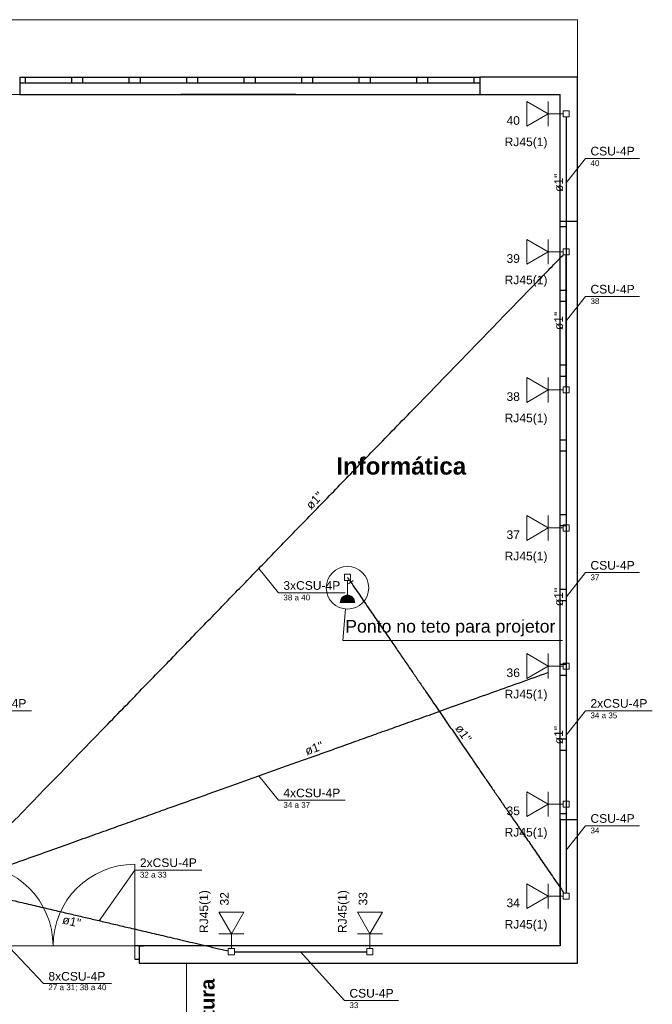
# Model space of a CAD drawing. Header units: millimetres. Extents: x 55082 to 85113, y -5867 to -946.
# Tile 75 of 77: x 83415 to 83966, y -3579 to -2723. Entities that reach past the tile are written whole.
import ezdxf

# ---------------------------------------------------------------- set-up
doc = ezdxf.new("R2010")
doc.units = ezdxf.units.MM
doc.header["$MEASUREMENT"] = 0
for name, color, linetype, lineweight in [('CE-Condutos', 5, 'Continuous', 30), ('CE-Conexões', 9, 'Continuous', 5), ('CE-Textos conduto', 7, 'Continuous', 5), ('CE-Textos fios', 7, 'Continuous', 5), ('FINA', 8, 'Continuous', 5), ('Nível 1', 7, 'Continuous', 5), ('P-SIMBOL', 5, 'Continuous', 20), ('Textos', 7, 'Continuous', 5)]:
    doc.layers.add(name, color=color, linetype=linetype, lineweight=lineweight)
doc.styles.add('Arial', font='arial.ttf')
doc.styles.add('ArialN', font='arialbd.ttf')

msp = doc.modelspace()

# ---------------------------------------------------------------- hatches: boundary and pattern name
at = {"layer": 'P-SIMBOL', "linetype": 'Continuous'}
for points in [[(83700.57, -3223.34), (83700.57, -3223.34), (83700.57, -3229.59), (83700.57, -3229.59), (83694.32, -3229.59), (83694.44, -3228.45), (83694.76, -3227.32), (83695.2, -3226.37), (83695.68, -3225.71), (83696.3, -3225.16), (83697.14, -3224.43), (83698.13, -3223.92), (83699.16, -3223.55)], [(83700.57, -3223.34), (83700.57, -3223.34), (83700.57, -3229.59), (83700.57, -3229.59), (83706.82, -3229.59), (83706.7, -3228.45), (83706.37, -3227.32), (83705.93, -3226.37), (83705.45, -3225.71), (83704.83, -3225.16), (83703.99, -3224.43), (83703, -3223.92), (83701.98, -3223.55)]]:
    msp.add_hatch(color=256, dxfattribs=at).paths.add_polyline_path(points)

# ---------------------------------------------------------------- linework, layer by layer
for p, q in [((83415.5, -2773.18), (83415.5, -2788.18)), ((83415.5, -2773.18), (83815.5, -2773.18)), ((83415.5, -2773.18), (83415.5, -2788.18)), ((83415.5, -2778.18), (83815.5, -2778.18)), ((83420.5, -2778.18), (83420.5, -2773.18)), ((83460.5, -2773.18), (83460.5, -2778.18)), ((83470.5, -2778.18), (83470.5, -2773.18)), ((83510.5, -2773.18), (83510.5, -2778.18)), ((83520.5, -2778.18), (83520.5, -2773.18)), ((83560.5, -2773.18), (83560.5, -2778.18)), ((83570.5, -2778.18), (83570.5, -2773.18)), ((83610.5, -2773.18), (83610.5, -2778.18)), ((83620.5, -2778.18), (83620.5, -2773.18)), ((83660.5, -2773.18), (83660.5, -2778.18)), ((83670.5, -2778.18), (83670.5, -2773.18)), ((83710.5, -2773.18), (83710.5, -2778.18)), ((83720.5, -2778.18), (83720.5, -2773.18)), ((83760.5, -2773.18), (83760.5, -2778.18)), ((83770.5, -2778.18), (83770.5, -2773.18)), ((83810.5, -2773.18), (83810.5, -2778.18)), ((83815.5, -2773.18), (83815.5, -2788.18)), ((83815.5, -2773.18), (83815.5, -2788.18)), ((83415.5, -2788.18), (83885.64, -2788.18)), ((83655.64, -2788.18), (83555.64, -2788.18)), ((83885.64, -3418.18), (83885.64, -2788.18)), ((83885.64, -3089.18), (83885.64, -2889.18)), ((83885.64, -2898.18), (83900.64, -2898.18)), ((83885.64, -2898.18), (83900.64, -2898.18)), ((83890.64, -2898.18), (83890.64, -3418.18)), ((83890.64, -2903.18), (83885.64, -2903.18)), ((83885.64, -2958.18), (83890.64, -2958.18)), ((83890.64, -2968.18), (83885.64, -2968.18)), ((83885.64, -3023.18), (83890.64, -3023.18)), ((83890.64, -3033.18), (83885.64, -3033.18)), ((83885.64, -3088.18), (83890.64, -3088.18)), ((83890.64, -3098.18), (83885.64, -3098.18)), ((83885.64, -3526.57), (83885.64, -3126.57)), ((83885.64, -3153.18), (83890.64, -3153.18)), ((83890.64, -3163.18), (83885.64, -3163.18)), ((83885.64, -3218.18), (83890.64, -3218.18)), ((83890.64, -3228.18), (83885.64, -3228.18)), ((83885.64, -3283.18), (83890.64, -3283.18)), ((83890.64, -3293.18), (83885.64, -3293.18)), ((83885.64, -3348.18), (83890.64, -3348.18)), ((83890.64, -3358.18), (83885.64, -3358.18)), ((83885.64, -3413.18), (83890.64, -3413.18)), ((83885.64, -3418.18), (83900.64, -3418.18)), ((83885.64, -3418.18), (83900.64, -3418.18)), ((83885.64, -3528.18), (83515.49, -3528.18)), ((83519.49, -3528.18), (83519.49, -3543.18)), ((83519.49, -3528.18), (83523.19, -3528.18)), ((83519.49, -3528.18), (83519.49, -3543.18)), ((83515.49, -3539.68), (83519.49, -3539.68)), ((83519.49, -3543.18), (83900.64, -3543.18))]:
    msp.add_line(p, q)
for points in [[(83900.64, -2773.18), (83815.5, -2773.18)], [(83900.64, -3543.18), (83900.64, -2773.18)], [(83885.64, -3418.18), (83885.64, -3528.18)]]:
    msp.add_lwpolyline(points)
at = {"layer": 'CE-Condutos', "linetype": 'Continuous', "ltscale": 50}
for points in [[(83890.64, -2807.6), (83890.64, -2813.07), (83890.64, -2818.2), (83890.64, -2823.01), (83890.64, -2827.53), (83890.64, -2831.78), (83890.64, -2835.79), (83890.64, -2839.58), (83890.64, -2843.18), (83890.64, -2846.6), (83890.64, -2849.88), (83890.64, -2853.04), (83890.64, -2856.1), (83890.64, -2859.08), (83890.64, -2862.02), (83890.64, -2864.94), (83890.64, -2867.85), (83890.64, -2870.79), (83890.64, -2873.78), (83890.64, -2876.84), (83890.64, -2879.99), (83890.64, -2883.27), (83890.64, -2886.7), (83890.64, -2890.29), (83890.64, -2894.08), (83890.64, -2898.09), (83890.64, -2902.35), (83890.64, -2906.87), (83890.64, -2911.68), (83890.64, -2916.81), (83890.64, -2922.28)], [(83359.2, -3472.36), (83384.65, -3446.14), (83408.48, -3421.59), (83430.81, -3398.6), (83451.74, -3377.04), (83471.4, -3356.79), (83489.89, -3337.74), (83507.35, -3319.76), (83523.88, -3302.73), (83539.59, -3286.54), (83554.61, -3271.07), (83569.06, -3256.19), (83583.04, -3241.79), (83596.67, -3227.75), (83610.07, -3213.94), (83623.36, -3200.25), (83636.65, -3186.56), (83650.06, -3172.75), (83663.71, -3158.7), (83677.7, -3144.28), (83692.16, -3129.39), (83707.2, -3113.89), (83722.94, -3097.68), (83739.5, -3080.62), (83756.99, -3062.61), (83775.52, -3043.52), (83795.22, -3023.23), (83816.2, -3001.62), (83838.57, -2978.57), (83862.46, -2953.97), (83887.97, -2927.69)], [(83890.64, -3042.28), (83890.64, -3036.81), (83890.64, -3031.68), (83890.64, -3026.87), (83890.64, -3022.35), (83890.64, -3018.09), (83890.64, -3014.08), (83890.64, -3010.29), (83890.64, -3006.7), (83890.64, -3003.27), (83890.64, -2999.99), (83890.64, -2996.84), (83890.64, -2993.78), (83890.64, -2990.79), (83890.64, -2987.85), (83890.64, -2984.94), (83890.64, -2982.02), (83890.64, -2979.08), (83890.64, -2976.1), (83890.64, -2973.04), (83890.64, -2969.88), (83890.64, -2966.6), (83890.64, -2963.18), (83890.64, -2959.58), (83890.64, -2955.79), (83890.64, -2951.78), (83890.64, -2947.53), (83890.64, -2943.01), (83890.64, -2938.2), (83890.64, -2933.07), (83890.64, -2927.6)], [(83890.64, -3167.6), (83890.64, -3173.07), (83890.64, -3178.2), (83890.64, -3183.01), (83890.64, -3187.53), (83890.64, -3191.78), (83890.64, -3195.79), (83890.64, -3199.58), (83890.64, -3203.18), (83890.64, -3206.6), (83890.64, -3209.88), (83890.64, -3213.04), (83890.64, -3216.1), (83890.64, -3219.08), (83890.64, -3222.02), (83890.64, -3224.94), (83890.64, -3227.85), (83890.64, -3230.79), (83890.64, -3233.78), (83890.64, -3236.84), (83890.64, -3239.99), (83890.64, -3243.27), (83890.64, -3246.7), (83890.64, -3250.29), (83890.64, -3254.08), (83890.64, -3258.09), (83890.64, -3262.35), (83890.64, -3266.87), (83890.64, -3271.68), (83890.64, -3276.81), (83890.64, -3282.28)], [(83703.39, -3211.96), (83712.26, -3224.88), (83720.56, -3236.99), (83728.35, -3248.34), (83735.66, -3259), (83742.52, -3269.01), (83748.99, -3278.44), (83755.1, -3287.34), (83760.89, -3295.78), (83766.4, -3303.81), (83771.67, -3311.49), (83776.74, -3318.89), (83781.65, -3326.05), (83786.45, -3333.04), (83791.16, -3339.92), (83795.84, -3346.74), (83800.52, -3353.56), (83805.24, -3360.44), (83810.05, -3367.45), (83814.98, -3374.63), (83820.07, -3382.05), (83825.36, -3389.77), (83830.9, -3397.84), (83836.71, -3406.32), (83842.86, -3415.28), (83849.36, -3424.76), (83856.27, -3434.83), (83863.63, -3445.55), (83871.46, -3456.98), (83879.82, -3469.17), (83888.75, -3482.18)], [(83372.23, -3470.1), (83396.05, -3461.59), (83418.41, -3453.61), (83439.4, -3446.11), (83459.14, -3439.06), (83477.73, -3432.42), (83495.27, -3426.15), (83511.88, -3420.22), (83527.64, -3414.59), (83542.67, -3409.22), (83557.08, -3404.08), (83570.96, -3399.12), (83584.42, -3394.31), (83597.58, -3389.61), (83610.52, -3384.99), (83623.36, -3380.4), (83636.21, -3375.82), (83649.16, -3371.19), (83662.32, -3366.49), (83675.8, -3361.67), (83689.7, -3356.71), (83704.12, -3351.56), (83719.18, -3346.18), (83734.97, -3340.54), (83751.6, -3334.6), (83769.18, -3328.32), (83787.8, -3321.67), (83807.58, -3314.6), (83828.63, -3307.09), (83851.03, -3299.08), (83874.91, -3290.56)], [(83890.64, -3287.6), (83890.64, -3293.07), (83890.64, -3298.2), (83890.64, -3303.01), (83890.64, -3307.53), (83890.64, -3311.78), (83890.64, -3315.79), (83890.64, -3319.58), (83890.64, -3323.18), (83890.64, -3326.6), (83890.64, -3329.88), (83890.64, -3333.04), (83890.64, -3336.1), (83890.64, -3339.08), (83890.64, -3342.02), (83890.64, -3344.94), (83890.64, -3347.85), (83890.64, -3350.79), (83890.64, -3353.78), (83890.64, -3356.84), (83890.64, -3359.99), (83890.64, -3363.27), (83890.64, -3366.7), (83890.64, -3370.29), (83890.64, -3374.08), (83890.64, -3378.09), (83890.64, -3382.35), (83890.64, -3386.87), (83890.64, -3391.68), (83890.64, -3396.81), (83890.64, -3402.28)], [(83890.64, -3407.55), (83890.64, -3411.09), (83890.64, -3414.41), (83890.64, -3417.54), (83890.64, -3420.47), (83890.64, -3423.24), (83890.64, -3425.85), (83890.64, -3428.32), (83890.64, -3430.67), (83890.64, -3432.91), (83890.64, -3435.06), (83890.64, -3437.13), (83890.64, -3439.13), (83890.64, -3441.09), (83890.64, -3443.02), (83890.64, -3444.94), (83890.64, -3446.85), (83890.64, -3448.78), (83890.64, -3450.74), (83890.64, -3452.75), (83890.64, -3454.82), (83890.64, -3456.96), (83890.64, -3459.2), (83890.64, -3461.55), (83890.64, -3464.02), (83890.64, -3466.63), (83890.64, -3469.4), (83890.64, -3472.34), (83890.64, -3475.46), (83890.64, -3478.79), (83890.64, -3482.33)], [(83372.31, -3479.93), (83382.47, -3482.31), (83392.02, -3484.55), (83401, -3486.66), (83409.46, -3488.64), (83417.44, -3490.51), (83425, -3492.28), (83432.18, -3493.96), (83439.02, -3495.56), (83445.57, -3497.1), (83451.87, -3498.58), (83457.98, -3500.01), (83463.93, -3501.4), (83469.77, -3502.77), (83475.56, -3504.12), (83481.32, -3505.48), (83487.12, -3506.83), (83492.99, -3508.21), (83498.98, -3509.61), (83505.14, -3511.06), (83511.51, -3512.55), (83518.13, -3514.1), (83525.07, -3515.73), (83532.35, -3517.43), (83540.03, -3519.23), (83548.14, -3521.13), (83556.75, -3523.15), (83565.89, -3525.29), (83575.6, -3527.57), (83585.94, -3529.99), (83596.96, -3532.57)], [(83602.25, -3533.18), (83607.74, -3533.18), (83612.89, -3533.18), (83617.72, -3533.18), (83622.26, -3533.18), (83626.53, -3533.18), (83630.56, -3533.18), (83634.36, -3533.18), (83637.97, -3533.18), (83641.41, -3533.18), (83644.7, -3533.18), (83647.87, -3533.18), (83650.95, -3533.18), (83653.94, -3533.18), (83656.89, -3533.18), (83659.82, -3533.18), (83662.75, -3533.18), (83665.7, -3533.18), (83668.7, -3533.18), (83671.77, -3533.18), (83674.94, -3533.18), (83678.23, -3533.18), (83681.67, -3533.18), (83685.28, -3533.18), (83689.08, -3533.18), (83693.11, -3533.18), (83697.38, -3533.18), (83701.92, -3533.18), (83706.75, -3533.18), (83711.9, -3533.18), (83717.39, -3533.18)]]:
    msp.add_spline(points, degree=3, dxfattribs=at)
at = {"layer": 'CE-Conexões'}
for p, q in [((83700.57, -3207.84), (83703.4, -3211.96)), ((83705.46, -3210.55), (83701.33, -3213.38))]:
    msp.add_line(p, q, dxfattribs=at)
at = {"layer": 'CE-Textos fios'}
for p, q in [((83890.64, -2864.94), (83907.57, -2843.72)), ((83907.57, -2843.72), (83954.57, -2843.72)), ((83890.64, -2984.94), (83907.57, -2963.72)), ((83907.57, -2963.72), (83954.57, -2963.72)), ((83623.59, -3200.02), (83640.51, -3221.24)), ((83890.64, -3224.94), (83907.57, -3203.72)), ((83907.57, -3203.72), (83954.57, -3203.72)), ((83640.51, -3221.24), (83698.58, -3221.24)), ((83367.57, -3323.72), (83425.64, -3323.72)), ((83890.64, -3344.94), (83907.57, -3323.72)), ((83907.57, -3323.72), (83965.64, -3323.72)), ((83623.59, -3380.32), (83640.51, -3401.54)), ((83640.51, -3401.54), (83698.58, -3401.54)), ((83890.64, -3444.94), (83907.57, -3423.72)), ((83907.57, -3423.72), (83954.57, -3423.72)), ((83484.54, -3506.23), (83515.75, -3462.18)), ((83515.75, -3462.18), (83573.82, -3462.18)), ((83355.64, -3476.03), (83436.21, -3560.88)), ((83659.82, -3533.18), (83697.96, -3575.61)), ((83436.21, -3560.88), (83495.25, -3560.88)), ((83697.96, -3575.61), (83744.96, -3575.61))]:
    msp.add_line(p, q, dxfattribs=at)
at = {"layer": 'FINA'}
msp.add_line((83515.49, -3457.18), (83515.49, -3539.68), dxfattribs=at)
for points in [[(83900.64, -2773.18), (83900.64, -2723.18), (79790.64, -2723.18), (79790.64, -2773.18)], [(83265.54, -4493.18), (83265.54, -3738.18), (83560.54, -3738.18), (83560.54, -3543.18)]]:
    msp.add_lwpolyline(points, dxfattribs=at)
msp.add_lwpolyline([(83355.64, -2788.18), (83355.64, -3528.18), (83885.64, -3528.18), (83885.64, -2788.18)], close=True, dxfattribs=at)
for centre, start, end in [((83373.49, -3528.18), 0, 90), ((83515.49, -3528.18), 90, 180)]:
    msp.add_arc(centre, 71, start, end, dxfattribs=at)
at = {"layer": 'Nível 1'}
for q in [(83698.88, -3235.3), (83887.53, -3262.8)]:
    msp.add_line((83696.37, -3262.8), q, dxfattribs=at)
msp.add_circle((83700.57, -3216.92), 18.46, dxfattribs=at)
at = {"layer": 'P-SIMBOL'}
for p, q in [((83856.39, -2815.74), (83856.39, -2794.14)), ((83856.39, -2794.14), (83875.14, -2804.94)), ((83875.14, -2815.74), (83875.14, -2794.14)), ((83875.14, -2804.94), (83856.39, -2815.74)), ((83887.99, -2804.94), (83875.14, -2804.94)), ((83887.99, -2807.59), (83887.99, -2802.29)), ((83887.99, -2802.29), (83893.29, -2802.29)), ((83893.29, -2802.29), (83893.29, -2807.59)), ((83893.29, -2807.59), (83887.99, -2807.59)), ((83856.39, -2935.74), (83856.39, -2914.14)), ((83856.39, -2914.14), (83875.14, -2924.94)), ((83875.14, -2935.74), (83875.14, -2914.14)), ((83875.14, -2924.94), (83856.39, -2935.74)), ((83887.99, -2924.94), (83875.14, -2924.94)), ((83887.99, -2927.59), (83887.99, -2922.29)), ((83887.99, -2922.29), (83893.29, -2922.29)), ((83893.29, -2922.29), (83893.29, -2927.59)), ((83893.29, -2927.59), (83887.99, -2927.59)), ((83856.39, -3055.74), (83856.39, -3034.14)), ((83856.39, -3034.14), (83875.14, -3044.94)), ((83875.14, -3055.74), (83875.14, -3034.14)), ((83875.14, -3044.94), (83856.39, -3055.74)), ((83887.99, -3044.94), (83875.14, -3044.94)), ((83887.99, -3047.59), (83887.99, -3042.29)), ((83887.99, -3042.29), (83893.29, -3042.29)), ((83893.29, -3042.29), (83893.29, -3047.59)), ((83893.29, -3047.59), (83887.99, -3047.59)), ((83856.39, -3175.74), (83856.39, -3154.14)), ((83856.39, -3154.14), (83875.14, -3164.94)), ((83875.14, -3175.74), (83875.14, -3154.14)), ((83875.14, -3164.94), (83856.39, -3175.74)), ((83887.99, -3164.94), (83875.14, -3164.94)), ((83887.99, -3167.59), (83887.99, -3162.29)), ((83887.99, -3162.29), (83893.29, -3162.29)), ((83893.29, -3162.29), (83893.29, -3167.59)), ((83893.29, -3167.59), (83887.99, -3167.59)), ((83697.92, -3205.19), (83703.22, -3205.19)), ((83697.92, -3210.49), (83697.92, -3205.19)), ((83703.22, -3205.19), (83703.22, -3210.49)), ((83703.22, -3210.49), (83697.92, -3210.49)), ((83700.57, -3223.34), (83700.57, -3210.49)), ((83706.82, -3229.59), (83694.32, -3229.59)), ((83856.39, -3295.74), (83856.39, -3274.14)), ((83856.39, -3274.14), (83875.14, -3284.94)), ((83875.14, -3295.74), (83875.14, -3274.14)), ((83875.14, -3284.94), (83856.39, -3295.74)), ((83887.99, -3284.94), (83875.14, -3284.94)), ((83887.99, -3287.59), (83887.99, -3282.29)), ((83887.99, -3282.29), (83893.29, -3282.29)), ((83893.29, -3282.29), (83893.29, -3287.59)), ((83893.29, -3287.59), (83887.99, -3287.59)), ((83856.39, -3415.74), (83856.39, -3394.14)), ((83856.39, -3394.14), (83875.14, -3404.94)), ((83875.14, -3415.74), (83875.14, -3394.14)), ((83875.14, -3404.94), (83856.39, -3415.74)), ((83887.99, -3404.94), (83875.14, -3404.94)), ((83887.99, -3407.59), (83887.99, -3402.29)), ((83887.99, -3402.29), (83893.29, -3402.29)), ((83893.29, -3402.29), (83893.29, -3407.59)), ((83893.29, -3407.59), (83887.99, -3407.59)), ((83856.39, -3495.74), (83856.39, -3474.14)), ((83856.39, -3474.14), (83875.14, -3484.94)), ((83875.14, -3495.74), (83875.14, -3474.14)), ((83887.99, -3487.59), (83887.99, -3482.29)), ((83887.99, -3482.29), (83893.29, -3482.29)), ((83893.29, -3482.29), (83893.29, -3487.59)), ((83875.14, -3484.94), (83856.39, -3495.74)), ((83887.99, -3484.94), (83875.14, -3484.94)), ((83893.29, -3487.59), (83887.99, -3487.59)), ((83588.78, -3498.93), (83610.38, -3498.93)), ((83599.58, -3517.68), (83588.78, -3498.93)), ((83610.38, -3498.93), (83599.58, -3517.68)), ((83709.26, -3498.93), (83730.86, -3498.93)), ((83720.06, -3517.68), (83709.26, -3498.93)), ((83730.86, -3498.93), (83720.06, -3517.68)), ((83588.78, -3517.68), (83610.38, -3517.68)), ((83599.58, -3530.53), (83599.58, -3517.68)), ((83709.26, -3517.68), (83730.86, -3517.68)), ((83720.06, -3530.53), (83720.06, -3517.68)), ((83596.93, -3530.53), (83602.23, -3530.53)), ((83596.93, -3535.83), (83596.93, -3530.53)), ((83602.23, -3530.53), (83602.23, -3535.83)), ((83717.41, -3530.53), (83722.71, -3530.53)), ((83717.41, -3535.83), (83717.41, -3530.53)), ((83722.71, -3530.53), (83722.71, -3535.83)), ((83602.23, -3535.83), (83596.93, -3535.83)), ((83722.71, -3535.83), (83717.41, -3535.83))]:
    msp.add_line(p, q, dxfattribs=at)
msp.add_lwpolyline([(83706.82, -3229.59), (83706.72, -3228.51), (83706.44, -3227.46), (83705.98, -3226.47), (83705.35, -3225.58), (83704.58, -3224.81), (83703.69, -3224.18), (83702.7, -3223.72), (83701.65, -3223.44), (83700.57, -3223.34), (83699.48, -3223.44), (83698.43, -3223.72), (83697.44, -3224.18), (83696.55, -3224.81), (83695.78, -3225.58), (83695.15, -3226.47), (83694.69, -3227.46), (83694.41, -3228.51), (83694.32, -3229.59)], dxfattribs=at)

# ---------------------------------------------------------------- texts
at = {"layer": 'CE-Textos conduto', "char_height": 7.5, "width": 31.8979, "attachment_point": 8, "line_spacing_factor": 0.6, "style": 'Arial'}
for insert, rotation in [((83888.11, -2864.94), 90.00021), ((83888.11, -2984.94), 90.00021), ((83674.67, -3143.78), 45.84808), ((83888.11, -3224.94), 90.00021), ((83798.16, -3345.65), 304.44601), ((83888.11, -3344.94), 90.00021), ((83672.78, -3360.07), 19.65818), ((83459.74, -3510.66), 346.81051)]:
    msp.add_mtext('ø1"', dxfattribs=dict(at, insert=insert, rotation=rotation))
at = {"layer": 'CE-Textos fios', "attachment_point": 7, "line_spacing_factor": 0.6, "style": 'Arial'}
for s, insert, char_height, width in [('CSU-4P', (83911.85, -2841.25), 7.5, 76.8636), ('40', (83911.85, -2850.37), 5, 15.5335), ('CSU-4P', (83911.85, -2961.25), 7.5, 76.8636), ('38', (83911.85, -2970.37), 5, 15.5335), ('CSU-4P', (83911.85, -3201.25), 7.5, 76.8636), ('3xCSU-4P', (83644.8, -3218.76), 7.5, 98.9977), ('37', (83911.85, -3210.37), 5, 15.5335), ('38 a 40', (83644.8, -3227.89), 5, 46.593), ('2xCSU-4P', (83371.85, -3321.25), 7.5, 98.9977), ('2xCSU-4P', (83911.85, -3321.25), 7.5, 98.9977), ('34 a 35', (83911.85, -3330.37), 5, 46.593), ('4xCSU-4P', (83644.8, -3399.06), 7.5, 98.9977), ('34 a 37', (83644.8, -3408.19), 5, 46.593), ('CSU-4P', (83911.85, -3421.25), 7.5, 76.8636), ('34', (83911.85, -3430.37), 5, 15.5335), ('2xCSU-4P', (83520.04, -3459.7), 7.5, 98.9977), ('32 a 33', (83520.04, -3468.83), 5, 46.593), ('8xCSU-4P', (83440.49, -3558.41), 7.5, 98.9977), ('27 a 31; 38 a 40', (83440.49, -3567.53), 5, 100.9451), ('CSU-4P', (83702.25, -3573.14), 7.5, 76.8636), ('33', (83702.25, -3582.26), 5, 15.5335)]:
    msp.add_mtext(s, dxfattribs=dict(at, insert=insert, char_height=char_height, width=width))
at = {"layer": 'FINA', "insert": (83690.82, -3103.56), "char_height": 15, "width": 225.8689, "attachment_point": 1, "style": 'ArialN'}
msp.add_mtext('Informática', dxfattribs=at)
at = {"layer": 'FINA', "insert": (83572.48, -3650.33), "char_height": 12.5, "width": 374.5617, "attachment_point": 2, "rotation": 90.00021, "style": 'ArialN'}
msp.add_mtext('Projeção da Cobertura', dxfattribs=at)
at = {"layer": 'Textos', "style": 'Arial'}
for s, insert, char_height, width, attachment_point, line_spacing_factor in [('40', (83850.49, -2814.62), 7.5, 23.3003, 9, 0.6), ('RJ45(1)', (83874.44, -2835.34), 7.5, 74.5198, 9, 0.6), ('39', (83850.49, -2934.62), 7.5, 23.3003, 9, 0.6), ('RJ45(1)', (83874.44, -2955.34), 7.5, 74.5198, 9, 0.6), ('38', (83850.49, -3054.62), 7.5, 23.3003, 9, 0.6), ('RJ45(1)', (83874.44, -3075.34), 7.5, 74.5198, 9, 0.6), ('37', (83850.49, -3174.62), 7.5, 23.3003, 9, 0.6), ('RJ45(1)', (83874.44, -3195.34), 7.5, 74.5198, 9, 0.6), ('Ponto no teto para projetor', (83698.58, -3259.18), 11, 367.5152, 7, 0.9), ('36', (83850.49, -3294.62), 7.5, 23.3003, 9, 0.6), ('RJ45(1)', (83874.44, -3315.34), 7.5, 74.5198, 9, 0.6), ('35', (83850.49, -3414.62), 7.5, 23.3003, 9, 0.6), ('RJ45(1)', (83874.44, -3435.34), 7.5, 74.5198, 9, 0.6), ('34', (83850.49, -3494.62), 7.5, 23.3003, 9, 0.6), ('RJ45(1)', (83874.44, -3515.34), 7.5, 74.5198, 9, 0.6)]:
    msp.add_mtext(s, dxfattribs=dict(at, insert=insert, char_height=char_height, width=width, attachment_point=attachment_point, line_spacing_factor=line_spacing_factor))
at = {"layer": 'Textos', "char_height": 7.5, "attachment_point": 7, "rotation": 90.00021, "line_spacing_factor": 0.6, "style": 'Arial'}
for s, insert, width in [('RJ45(1)', (83581.63, -3516.98), 74.5198), ('32', (83597.4, -3493.03), 23.3003), ('RJ45(1)', (83702.1, -3516.98), 74.5198), ('33', (83717.88, -3493.03), 23.3003)]:
    msp.add_mtext(s, dxfattribs=dict(at, insert=insert, width=width))

doc.saveas('drawing.dxf')
